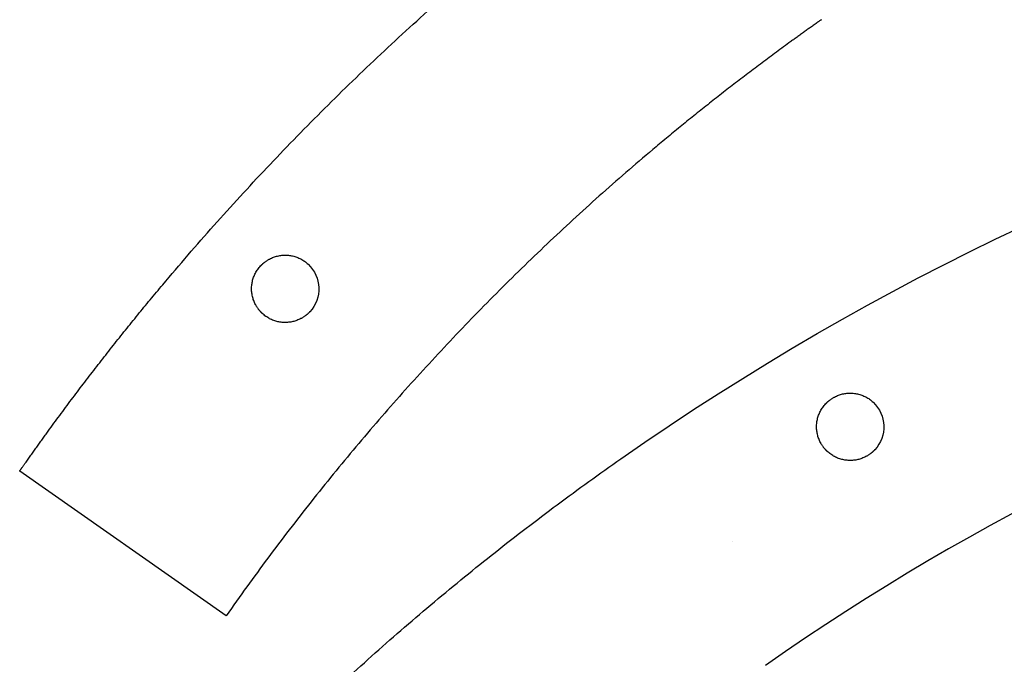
# Model space of a CAD drawing. Extents: x 22 to 270, y 37 to 166.
# Tile 2 of 14: x 26 to 84, y 73 to 111. Entities that reach past the tile are written whole.
import ezdxf

# ---------------------------------------------------------------- set-up
doc = ezdxf.new("R2010")
doc.units = 0
doc.layers.get('0').update_dxf_attribs({"linetype": 'CONTINUOUS'})

msp = doc.modelspace()

# ---------------------------------------------------------------- linework, layer by layer
at = {"color": 3}
msp.add_lwpolyline([(37.921108, 75.790868), (25.634007, 84.394698)], dxfattribs=at)
for points in [[(61.382315, 85.121425), (122.408467, 127.852489), (204.851559, 122.810087), (260.21536, 72.960188)], [(61.382315, 85.121425), (122.408467, 127.852489), (204.851559, 122.810087), (260.21536, 72.960188)], [(46.89547, 108.9988), (48.022716, 110.062374), (49.165448, 111.109602), (50.323146, 112.140001)], [(72.558447, 110.713904), (72.522588, 110.688363), (72.48674, 110.662788), (72.450904, 110.637201)], [(72.666067, 110.790505), (72.630182, 110.764992), (72.594309, 110.739451), (72.558447, 110.713904)], [(72.77376, 110.867015), (72.73785, 110.84153), (72.701952, 110.816023), (72.666067, 110.790505)], [(72.881527, 110.94343), (72.845591, 110.917973), (72.80967, 110.892503), (72.77376, 110.867015)], [(72.989367, 111.019742), (72.953406, 110.994314), (72.917459, 110.968883), (72.881527, 110.94343)], [(73.09728, 111.095968), (73.061297, 111.070568), (73.025325, 111.045171), (72.989367, 111.019742)], [(73.151263, 111.134042), (73.133258, 111.121342), (73.115272, 111.108671), (73.09728, 111.095968)], [(73.205267, 111.172094), (73.187261, 111.159423), (73.169261, 111.146723), (73.151263, 111.134042)], [(73.259287, 111.210124), (73.241281, 111.197452), (73.22327, 111.18478), (73.205267, 111.172094)], [(73.313327, 111.248125), (73.295321, 111.235453), (73.277298, 111.222782), (73.259287, 111.210124)], [(71.807191, 110.175015), (71.735817, 110.123472), (71.664491, 110.071868), (71.593213, 110.020196)], [(72.021466, 110.329455), (71.949993, 110.278043), (71.878568, 110.226562), (71.807191, 110.175015)], [(72.236036, 110.483517), (72.164465, 110.432232), (72.092941, 110.380879), (72.021466, 110.329455)], [(72.450904, 110.637201), (72.379233, 110.586037), (72.307611, 110.534814), (72.236036, 110.483517)], [(70.953071, 109.553468), (70.811125, 109.449376), (70.66937, 109.34503), (70.527805, 109.240424)], [(71.379534, 109.864996), (71.23719, 109.761409), (71.095037, 109.657569), (70.953071, 109.553468)], [(71.593213, 110.020196), (71.521941, 109.96853), (71.450714, 109.916793), (71.379534, 109.864996)], [(45.216527, 107.391477), (45.772273, 107.931306), (46.331937, 108.467096), (46.89547, 108.9988)], [(70.103738, 108.925885), (69.962593, 108.820794), (69.821637, 108.715443), (69.680876, 108.609841)], [(70.527805, 109.240424), (70.386259, 109.135839), (70.244902, 109.030987), (70.103738, 108.925885)], [(69.680876, 108.609841), (69.540131, 108.504251), (69.399579, 108.398403), (69.259219, 108.292305)], [(68.838775, 107.973272), (68.698838, 107.866682), (68.559096, 107.759841), (68.419548, 107.652749)], [(69.259219, 108.292305), (69.118878, 108.186212), (68.978729, 108.079867), (68.838775, 107.973272)], [(235.751508, 73.255423), (186.783551, 107.224889), (120.548259, 108.238287), (69.985859, 72.834088)], [(43.561198, 105.760026), (44.109016, 106.307839), (44.660812, 106.851679), (45.216527, 107.391477)], [(68.419548, 107.652749), (68.140498, 107.438594), (67.86223, 107.223427), (67.584749, 107.007251)], [(67.584749, 107.007251), (67.30733, 106.791119), (67.030696, 106.57398), (66.754858, 106.35584)], [(66.754858, 106.35584), (66.479073, 106.137747), (66.204087, 105.918643), (65.929897, 105.69855)], [(41.929739, 104.104697), (42.469542, 104.660412), (43.013379, 105.212205), (43.561198, 105.760026)], [(65.929897, 105.69855), (65.655763, 105.478493), (65.382428, 105.257445), (65.109903, 105.035404)], [(65.109903, 105.035404), (64.837426, 104.813399), (64.565756, 104.59041), (64.294901, 104.366433)], [(64.294901, 104.366433), (64.024092, 104.142498), (63.754096, 103.917569), (63.484924, 103.691667)], [(40.322415, 102.42576), (40.854116, 102.989287), (41.38991, 103.54895), (41.929739, 104.104697)], [(63.484924, 103.691667), (62.946701, 103.239974), (62.411757, 102.784357), (61.880155, 102.324876)], [(38.739487, 100.723469), (39.262998, 101.29472), (39.790661, 101.86217), (40.322415, 102.42576)], [(61.880155, 102.324876), (61.348688, 101.865517), (60.820562, 101.402301), (60.295832, 100.935268)], [(37.181217, 98.998092), (37.696453, 99.576977), (38.215895, 100.152127), (38.739487, 100.723469)], [(60.295832, 100.935268), (59.771209, 100.468328), (59.249979, 99.997585), (58.732197, 99.523073)], [(35.647861, 97.249892), (36.154735, 97.836321), (36.665871, 98.419082), (37.181217, 98.998092)], [(58.732197, 99.523073), (58.214494, 99.048632), (57.700237, 98.570438), (57.189483, 98.088543)], [(57.189483, 98.088543), (56.678779, 97.606677), (56.171578, 97.121114), (55.667927, 96.631879)], [(34.139686, 95.479116), (34.63811, 96.072997), (35.140855, 96.663293), (35.647861, 97.249892)], [(55.667927, 96.631879), (55.164304, 96.142675), (54.664235, 95.649833), (54.167769, 95.153345)], [(33.395121, 94.585344), (33.642224, 94.884164), (33.890413, 95.182078), (34.139686, 95.479116)], [(54.167769, 95.153345), (53.671303, 94.656887), (53.178445, 94.156821), (52.689244, 93.653192)], [(32.656949, 93.686018), (32.901915, 93.986697), (33.147974, 94.286474), (33.395121, 94.585344)], [(31.925201, 92.78121), (32.168019, 93.083699), (32.411935, 93.38531), (32.656949, 93.686018)], [(52.689244, 93.653192), (52.200017, 93.149539), (51.714454, 92.64236), (51.232587, 92.13165)], [(31.199912, 91.870903), (31.440572, 92.175226), (31.682334, 92.478643), (31.925201, 92.78121)], [(51.232587, 92.13165), (50.268711, 91.110062), (49.319648, 90.074448), (48.38584, 89.025284)], [(30.481115, 90.955151), (30.719601, 91.261277), (30.959202, 91.566529), (31.199912, 91.870903)], [(29.76884, 90.034006), (30.005144, 90.34191), (30.242572, 90.648968), (30.481115, 90.955151)], [(29.415156, 89.571387), (29.532769, 89.725819), (29.650665, 89.879994), (29.76884, 90.034006)], [(28.712727, 88.642167), (28.829243, 88.797477), (28.94604, 88.952555), (29.063117, 89.107442)], [(29.063117, 89.107442), (29.180183, 89.262297), (29.297528, 89.416955), (29.415156, 89.571387)], [(48.38584, 89.025284), (47.451639, 87.975671), (46.532707, 86.912487), (45.629415, 85.836176)], [(28.363988, 88.175541), (28.47995, 88.331302), (28.596198, 88.486835), (28.712727, 88.642167)], [(28.016903, 87.70762), (28.132312, 87.863799), (28.248009, 88.019786), (28.363988, 88.175541)], [(27.671477, 87.23834), (27.786333, 87.394974), (27.901478, 87.55141), (28.016903, 87.70762)], [(27.156458, 86.531966), (27.213473, 86.610622), (27.270557, 86.689221), (27.327714, 86.76776)], [(27.327714, 86.76776), (27.442016, 86.924845), (27.556604, 87.081704), (27.671477, 87.23834)], [(26.815198, 86.059414), (26.871933, 86.138295), (26.928741, 86.217091), (26.98562, 86.295857)], [(26.98562, 86.295857), (27.042494, 86.374628), (27.099441, 86.453308), (27.156458, 86.531966)], [(26.390978, 85.46686), (26.419172, 85.506456), (26.447383, 85.545995), (26.475614, 85.585531)], [(26.475614, 85.585531), (26.532069, 85.664641), (26.588596, 85.743661), (26.645195, 85.822655)], [(26.645195, 85.822655), (26.701792, 85.901623), (26.75846, 85.980532), (26.815198, 86.059414)], [(45.629415, 85.836176), (44.725559, 84.759188), (43.837363, 83.66902), (42.965215, 82.566208)], [(25.969381, 84.872299), (25.997405, 84.912011), (26.025435, 84.951689), (26.053491, 84.991372)], [(26.053491, 84.991372), (26.081544, 85.031049), (26.109617, 85.070704), (26.137706, 85.110357)], [(26.137706, 85.110357), (26.165787, 85.150009), (26.193899, 85.189661), (26.222026, 85.229285)], [(26.222026, 85.229285), (26.250136, 85.268909), (26.278291, 85.308533), (26.30645, 85.348129)], [(26.30645, 85.348129), (26.334616, 85.387725), (26.362784, 85.427289), (26.390978, 85.46686)], [(57.601852, 82.391857), (58.848648, 83.320168), (60.108993, 84.230323), (61.382252, 85.121869)], [(61.382261, 85.121389), (61.3823, 85.121417), (61.382309, 85.121423), (61.382315, 85.121425)], [(25.634007, 84.394698), (25.634126, 84.394839), (25.634228, 84.39498), (25.634289, 84.394698)], [(25.634289, 84.394698), (25.634397, 84.394867), (25.634507, 84.394698), (25.634572, 84.394698)], [(25.634572, 84.394698), (25.634793, 84.39498), (25.635137, 84.394698), (25.635137, 84.394698)], [(25.635136, 84.394698), (25.635701, 84.394698), (25.635983, 84.394698), (25.636547, 84.39752)], [(25.636547, 84.39752), (25.637112, 84.39752), (25.637394, 84.39752), (25.637958, 84.400342)], [(25.637958, 84.400339), (25.638523, 84.400339), (25.638805, 84.400339), (25.63937, 84.403161)], [(25.639369, 84.403161), (25.640216, 84.403161), (25.641063, 84.405984), (25.641909, 84.40683)], [(25.641909, 84.40683), (25.642756, 84.40683), (25.643603, 84.409653), (25.644449, 84.410499)], [(25.644449, 84.410502), (25.646143, 84.413324), (25.647921, 84.415582), (25.64967, 84.41784)], [(25.649671, 84.41784), (25.651365, 84.420662), (25.653143, 84.42292), (25.654892, 84.425178)], [(25.654892, 84.425178), (25.656586, 84.428), (25.658392, 84.430258), (25.660113, 84.432515)], [(25.660113, 84.432513), (25.661807, 84.435335), (25.663613, 84.437593), (25.665335, 84.43985)], [(25.665334, 84.439853), (25.668834, 84.444933), (25.672305, 84.449731), (25.675805, 84.454811)], [(25.675804, 84.454811), (25.679304, 84.459891), (25.682775, 84.464689), (25.686275, 84.469769)], [(25.686275, 84.469769), (25.689775, 84.474849), (25.693246, 84.479646), (25.696746, 84.484726)], [(25.696745, 84.484726), (25.703716, 84.494604), (25.710687, 84.504482), (25.717686, 84.514555)], [(25.717686, 84.514555), (25.724657, 84.524432), (25.731656, 84.534592), (25.738627, 84.544416)], [(25.738627, 84.544416), (25.745598, 84.554294), (25.752597, 84.564172), (25.759568, 84.574245)], [(25.759568, 84.574245), (25.766539, 84.584122), (25.773538, 84.594), (25.780509, 84.604075)], [(25.780509, 84.604075), (25.78748, 84.613953), (25.794479, 84.623831), (25.801479, 84.633881)], [(25.801478, 84.633881), (25.815448, 84.653919), (25.829447, 84.673646), (25.843413, 84.693514)], [(25.843413, 84.693514), (25.857412, 84.71327), (25.871382, 84.733249), (25.885377, 84.75312)], [(25.885377, 84.75312), (25.899376, 84.772875), (25.913374, 84.792857), (25.927366, 84.812725)], [(25.927366, 84.812725), (25.941365, 84.832481), (25.955363, 84.852434), (25.969381, 84.872299)], [(42.965215, 82.566208), (42.092332, 81.462434), (41.235523, 80.345994), (40.395133, 79.217274)], [(53.906502, 79.555919), (55.124435, 80.519092), (56.356383, 81.464534), (57.601852, 82.391857)], [(68.018208, 80.220769), (68.018248, 80.220797), (68.018254, 80.220828), (68.018259, 80.220828)], [(40.395133, 79.217274), (39.553854, 78.08737), (38.729028, 76.945185), (37.921068, 75.791291)], [(50.298288, 76.616137), (51.486689, 77.613487), (52.689599, 78.593555), (53.906502, 79.555919)], [(46.779299, 73.574605), (47.937479, 74.605433), (49.110638, 75.619415), (50.298288, 76.616137)], [(43.351622, 70.433404), (44.478869, 71.496978), (45.6216, 72.544206), (46.779299, 73.574605)]]:
    msp.add_open_spline(points, degree=3, dxfattribs=at)
at = {"color": 1}
for points in [[(40.974391, 97.187216), (41.016061, 97.196811), (41.058036, 97.204996), (41.100231, 97.212051)], [(41.100231, 97.212051), (41.142364, 97.218825), (41.184714, 97.224469), (41.227197, 97.228702)], [(41.227197, 97.228702), (41.269646, 97.232936), (41.312225, 97.235758), (41.354866, 97.237169)], [(41.354866, 97.237169), (41.440134, 97.240273), (41.525639, 97.237169), (41.610633, 97.229831)], [(41.610633, 97.229831), (41.695892, 97.221929), (41.780627, 97.208665), (41.864167, 97.18984)], [(39.970778, 96.611482), (39.971624, 96.611482), (39.972753, 96.614305), (39.973741, 96.614587)], [(39.973744, 96.614587), (39.974591, 96.614587), (39.975719, 96.617409), (39.976707, 96.617691)], [(39.976707, 96.617691), (39.977554, 96.617691), (39.978683, 96.620513), (39.979671, 96.620796)], [(39.979668, 96.620796), (39.981643, 96.623618), (39.983647, 96.625029), (39.985623, 96.627005)], [(39.985625, 96.627005), (39.987601, 96.629827), (39.989605, 96.631238), (39.991609, 96.633213)], [(39.991606, 96.633213), (39.993581, 96.636036), (39.995613, 96.637447), (39.997617, 96.639422)], [(39.99762, 96.639422), (39.999595, 96.642245), (40.001627, 96.643373), (40.003631, 96.645631)], [(40.003631, 96.645631), (40.005607, 96.648453), (40.007639, 96.649582), (40.009671, 96.65184)], [(40.009671, 96.65184), (40.013707, 96.655791), (40.017742, 96.659742), (40.021806, 96.663976)], [(40.021804, 96.663976), (40.025868, 96.667927), (40.029932, 96.671878), (40.034024, 96.675829)], [(40.034024, 96.675829), (40.038116, 96.67978), (40.042208, 96.683731), (40.046329, 96.687682)], [(40.046329, 96.687682), (40.050449, 96.691633), (40.05457, 96.695585), (40.05869, 96.699253)], [(40.058693, 96.699253), (40.066962, 96.706873), (40.075287, 96.714776), (40.083669, 96.722396)], [(40.083667, 96.722396), (40.09202, 96.730016), (40.100459, 96.737353), (40.108954, 96.744973)], [(40.108954, 96.744973), (40.11742, 96.752311), (40.125944, 96.759649), (40.134523, 96.766987)], [(40.134526, 96.766987), (40.143077, 96.774325), (40.151713, 96.78138), (40.160377, 96.788436)], [(40.160375, 96.788436), (40.169039, 96.795491), (40.177731, 96.802547), (40.186508, 96.80932)], [(40.186511, 96.80932), (40.19526, 96.816093), (40.204065, 96.823149), (40.212927, 96.829922)], [(40.212927, 96.829922), (40.230566, 96.843469), (40.248459, 96.856451), (40.266549, 96.869433)], [(40.266549, 96.869433), (40.284555, 96.882133), (40.30277, 96.894833), (40.321193, 96.906969)], [(40.321193, 96.906969), (40.339538, 96.919105), (40.358068, 96.930958), (40.376802, 96.942473)], [(40.376802, 96.942473), (40.395457, 96.954044), (40.414296, 96.96505), (40.43332, 96.976001)], [(40.43332, 96.976001), (40.452286, 96.986725), (40.471403, 96.997449), (40.490699, 97.007525)], [(40.490699, 97.007525), (40.529101, 97.027845), (40.568177, 97.04681), (40.607829, 97.064505)], [(40.607829, 97.064505), (40.647267, 97.082003), (40.687275, 97.098454), (40.727771, 97.113471)], [(40.727771, 97.113471), (40.768092, 97.128429), (40.808896, 97.14206), (40.850098, 97.154393)], [(40.850098, 97.154393), (40.891161, 97.166529), (40.932622, 97.177535), (40.974391, 97.187216)], [(41.864167, 97.18984), (41.948261, 97.170931), (42.031144, 97.146689), (42.112099, 97.117112)], [(42.112099, 97.117112), (42.193958, 97.087196), (42.273844, 97.05189), (42.351063, 97.011476)], [(42.351063, 97.011476), (42.429577, 96.970384), (42.505331, 96.924043), (42.57769, 96.872848)], [(42.57769, 96.872848), (42.651779, 96.82044), (42.722309, 96.762951), (42.788617, 96.701116)], [(42.78893, 96.698491), (43.596828, 95.945212), (43.64103, 94.679615), (42.887629, 93.87181)], [(39.545943, 95.92667), (39.575853, 96.008515), (39.611165, 96.088412), (39.651565, 96.165628)], [(39.651565, 96.165628), (39.692648, 96.244139), (39.738997, 96.31989), (39.790184, 96.392252)], [(39.790184, 96.392252), (39.842595, 96.466335), (39.900081, 96.536891), (39.961916, 96.603185)], [(39.962229, 96.599798), (39.962269, 96.599827), (39.962294, 96.599852), (39.96232, 96.599911)], [(39.96232, 96.599911), (39.962348, 96.599939), (39.962379, 96.599965), (39.96241, 96.599993)], [(39.96241, 96.599993), (39.962475, 96.600052), (39.962537, 96.600137), (39.962596, 96.600193)], [(39.962596, 96.600193), (39.96272, 96.600335), (39.962839, 96.600447), (39.962876, 96.600193)], [(39.962876, 96.600193), (39.962997, 96.600335), (39.963124, 96.600447), (39.963158, 96.600193)], [(39.963158, 96.600193), (39.963285, 96.600335), (39.963406, 96.600447), (39.96344, 96.600193)], [(39.963443, 96.600193), (39.963688, 96.600447), (39.964007, 96.600193), (39.964289, 96.600193)], [(39.964287, 96.600193), (39.964535, 96.600447), (39.964851, 96.600193), (39.965133, 96.600193)], [(39.965136, 96.600193), (39.965701, 96.600193), (39.965983, 96.600193), (39.966547, 96.603016)], [(39.966547, 96.603016), (39.967112, 96.603016), (39.967394, 96.603016), (39.967958, 96.605838)], [(39.967956, 96.605838), (39.96852, 96.605838), (39.968802, 96.605838), (39.969367, 96.60866)], [(39.969367, 96.60866), (39.969931, 96.60866), (39.970213, 96.60866), (39.970778, 96.611482)], [(39.433201, 95.425189), (39.441103, 95.510446), (39.454452, 95.595172), (39.473192, 95.67871)], [(39.473192, 95.67871), (39.492044, 95.762812), (39.516355, 95.845701), (39.545943, 95.92667)], [(39.425866, 95.169411), (39.422874, 95.254671), (39.425301, 95.340184), (39.433204, 95.425189)], [(39.434389, 95.041734), (39.430184, 95.08418), (39.427362, 95.126765), (39.425866, 95.169411)], [(39.45104, 94.914762), (39.444154, 94.956898), (39.438594, 94.99926), (39.434389, 95.041734)], [(39.475791, 94.788919), (39.466195, 94.830575), (39.457955, 94.87257), (39.45104, 94.914762)], [(39.508625, 94.664629), (39.496348, 94.705692), (39.485398, 94.747151), (39.475791, 94.788919)], [(39.54953, 94.542285), (39.534572, 94.582615), (39.520938, 94.623424), (39.508625, 94.664629)], [(39.59849, 94.422369), (39.580879, 94.461796), (39.564541, 94.501815), (39.54953, 94.542285)], [(39.655493, 94.305247), (39.63523, 94.343629), (39.616205, 94.382717), (39.59849, 94.422369)], [(39.687009, 94.247843), (39.6762, 94.266752), (39.665673, 94.285943), (39.655493, 94.305247)], [(39.720523, 94.191342), (39.709036, 94.209969), (39.69786, 94.228821), (39.687009, 94.247843)], [(39.756049, 94.135744), (39.743913, 94.154089), (39.73206, 94.172603), (39.720523, 94.191342)], [(39.79357, 94.081106), (39.780758, 94.099168), (39.768255, 94.117315), (39.756049, 94.135744)], [(39.833093, 94.027484), (39.819631, 94.044982), (39.806451, 94.063016), (39.79357, 94.081106)], [(39.85361, 94.000955), (39.846696, 94.009704), (39.839866, 94.018453), (39.833093, 94.027484)], [(39.874605, 93.974708), (39.867521, 93.983457), (39.860522, 93.992206), (39.853608, 94.000955)], [(39.896113, 93.948744), (39.88886, 93.957211), (39.881691, 93.965959), (39.874608, 93.974708)], [(39.918126, 93.923062), (39.910732, 93.931528), (39.903394, 93.939995), (39.896113, 93.948744)], [(39.940645, 93.897659), (39.933081, 93.906126), (39.925574, 93.914592), (39.918124, 93.923059)], [(39.963649, 93.872544), (39.955916, 93.880728), (39.948239, 93.889195), (39.940648, 93.897662)], [(39.975333, 93.860126), (39.97141, 93.864077), (39.967515, 93.868311), (39.963649, 93.872544)], [(39.987158, 93.847708), (39.983207, 93.851659), (39.979256, 93.855893), (39.975333, 93.860126)], [(39.999096, 93.835573), (39.995088, 93.839524), (39.991109, 93.843757), (39.987158, 93.847708)], [(40.011147, 93.823437), (40.007111, 93.827388), (40.003075, 93.831622), (39.999096, 93.835573)], [(40.017212, 93.817511), (40.015236, 93.820333), (40.013148, 93.821462), (40.011144, 93.823437)], [(40.023339, 93.811584), (40.021363, 93.814406), (40.019247, 93.815535), (40.017215, 93.817511)], [(40.029463, 93.805657), (40.027487, 93.808479), (40.025371, 93.809608), (40.023339, 93.811584)], [(40.035641, 93.799731), (40.033665, 93.802553), (40.03152, 93.803682), (40.02946, 93.805657)], [(40.04185, 93.793804), (40.039874, 93.796626), (40.037701, 93.797755), (40.035641, 93.799731)], [(40.044957, 93.790982), (40.043828, 93.790982), (40.042981, 93.793804), (40.041853, 93.793804)], [(40.048087, 93.787877), (40.046958, 93.787877), (40.046111, 93.790699), (40.044954, 93.790982)], [(40.05122, 93.78477), (40.050091, 93.78477), (40.049244, 93.787592), (40.048087, 93.787874)], [(40.052913, 93.781951), (40.052348, 93.781951), (40.051784, 93.781951), (40.05122, 93.784773)], [(40.054609, 93.779128), (40.054045, 93.779128), (40.05348, 93.779128), (40.052916, 93.781951)], [(40.0563, 93.776306), (40.055735, 93.776306), (40.055171, 93.776306), (40.054606, 93.779128)], [(40.057993, 93.773484), (40.057428, 93.773484), (40.056864, 93.773484), (40.0563, 93.776306)], [(40.05884, 93.773484), (40.05858, 93.77371), (40.058275, 93.773484), (40.057993, 93.773484)], [(40.059689, 93.773484), (40.059424, 93.77371), (40.059125, 93.773484), (40.058842, 93.773484)], [(40.059971, 93.773484), (40.059839, 93.773597), (40.059709, 93.77371), (40.059689, 93.773484)], [(40.060253, 93.773484), (40.060121, 93.773597), (40.059991, 93.77371), (40.059971, 93.773484)], [(40.060533, 93.773484), (40.060403, 93.773597), (40.060273, 93.77371), (40.060253, 93.773484)], [(40.060733, 93.773286), (40.060668, 93.773343), (40.060598, 93.773399), (40.060533, 93.773484)], [(40.060832, 93.773202), (40.060795, 93.77323), (40.060761, 93.773258), (40.060733, 93.773286)], [(40.060931, 93.773089), (40.060905, 93.773145), (40.060866, 93.773173), (40.060832, 93.773202)], [(40.272163, 93.59876), (40.198068, 93.651169), (40.127527, 93.708657), (40.061216, 93.770464)], [(42.715332, 93.704622), (42.706781, 93.697284), (42.698145, 93.690228), (42.689481, 93.683173)], [(42.740902, 93.726635), (42.732435, 93.719297), (42.723912, 93.711959), (42.715332, 93.704622)], [(42.766189, 93.749213), (42.757835, 93.741593), (42.749397, 93.734255), (42.740902, 93.726635)], [(42.791163, 93.772355), (42.782894, 93.764735), (42.774568, 93.756833), (42.766186, 93.749213)], [(42.803527, 93.783926), (42.799406, 93.779975), (42.795286, 93.776024), (42.791166, 93.772355)], [(42.815832, 93.795779), (42.81174, 93.791828), (42.807647, 93.787877), (42.803527, 93.783926)], [(42.828052, 93.807633), (42.823988, 93.803682), (42.819924, 93.799731), (42.815832, 93.795779)], [(42.840185, 93.819768), (42.836149, 93.815817), (42.832113, 93.811584), (42.828049, 93.807633)], [(42.846227, 93.825977), (42.844252, 93.823155), (42.842191, 93.822026), (42.840188, 93.819768)], [(42.852238, 93.832186), (42.850263, 93.829364), (42.848231, 93.828235), (42.846227, 93.825977)], [(42.85825, 93.838395), (42.856274, 93.835573), (42.85427, 93.834444), (42.852238, 93.832186)], [(42.864233, 93.844601), (42.862257, 93.841779), (42.860254, 93.840368), (42.85825, 93.838392)], [(42.870188, 93.850813), (42.868212, 93.847991), (42.866208, 93.846579), (42.864233, 93.844604)], [(42.873151, 93.853917), (42.872022, 93.853917), (42.871176, 93.851095), (42.870188, 93.850813)], [(42.876114, 93.857019), (42.874986, 93.857019), (42.874139, 93.854197), (42.873151, 93.853914)], [(42.879078, 93.860126), (42.878231, 93.860126), (42.877102, 93.857304), (42.876114, 93.857022)], [(42.880489, 93.862948), (42.879924, 93.862948), (42.879642, 93.862948), (42.879078, 93.860126)], [(42.8819, 93.865771), (42.881336, 93.865771), (42.881053, 93.865771), (42.880489, 93.862948)], [(42.883311, 93.868593), (42.882747, 93.868593), (42.882464, 93.868593), (42.8819, 93.865771)], [(42.884722, 93.871415), (42.884158, 93.871415), (42.883876, 93.871415), (42.883311, 93.868593)], [(42.885569, 93.871415), (42.88532, 93.871161), (42.885004, 93.871415), (42.884722, 93.871415)], [(42.886416, 93.871415), (42.88617, 93.871161), (42.885851, 93.871415), (42.885569, 93.871415)], [(42.886698, 93.871415), (42.886576, 93.871274), (42.886452, 93.871161), (42.886416, 93.871415)], [(42.88698, 93.871415), (42.886856, 93.871274), (42.886734, 93.871133), (42.886698, 93.871415)], [(42.887262, 93.871415), (42.887141, 93.871274), (42.887014, 93.871133), (42.88698, 93.871415)], [(42.887443, 93.871613), (42.887381, 93.871528), (42.887321, 93.871471), (42.887262, 93.871415)], [(42.887536, 93.871697), (42.887505, 93.871669), (42.887474, 93.871641), (42.887443, 93.871613)], [(42.887629, 93.87181), (42.887592, 93.871782), (42.887567, 93.871725), (42.887536, 93.871697)], [(40.498807, 93.460133), (40.420287, 93.501224), (40.34453, 93.547565), (40.272163, 93.59876)], [(40.737787, 93.354497), (40.655923, 93.384412), (40.576026, 93.419718), (40.498807, 93.460133)], [(40.985728, 93.281768), (40.901626, 93.300677), (40.818745, 93.324917), (40.737787, 93.354497)], [(41.239268, 93.241777), (41.154011, 93.249679), (41.069268, 93.262944), (40.985728, 93.281768)], [(41.49504, 93.234439), (41.409767, 93.231335), (41.324262, 93.234439), (41.239268, 93.241777)], [(41.622709, 93.242906), (41.58026, 93.238673), (41.537676, 93.235851), (41.49504, 93.234439)], [(41.74967, 93.259557), (41.707542, 93.252784), (41.665189, 93.247139), (41.622709, 93.242906)], [(41.875507, 93.28439), (41.833842, 93.274794), (41.791867, 93.26661), (41.74967, 93.259554)], [(41.999797, 93.317215), (41.958734, 93.30508), (41.917273, 93.294073), (41.875507, 93.28439)], [(42.122121, 93.358137), (42.081803, 93.34318), (42.040999, 93.329548), (41.999797, 93.317215)], [(42.242054, 93.407072), (42.202622, 93.389574), (42.162617, 93.373152), (42.122121, 93.358137)], [(42.359179, 93.464081), (42.320774, 93.443761), (42.281704, 93.424798), (42.242054, 93.407072)], [(42.416555, 93.495608), (42.397618, 93.484883), (42.378475, 93.474159), (42.359179, 93.464081)], [(42.47307, 93.529133), (42.454415, 93.517562), (42.435577, 93.506555), (42.416555, 93.495608)], [(42.528673, 93.564639), (42.510329, 93.552504), (42.491801, 93.540651), (42.47307, 93.529133)], [(42.583309, 93.602175), (42.565303, 93.589475), (42.547094, 93.576775), (42.528673, 93.564639)], [(42.636931, 93.641686), (42.619292, 93.628139), (42.601405, 93.615157), (42.583309, 93.602175)], [(42.663347, 93.662288), (42.654598, 93.655515), (42.645793, 93.648459), (42.636931, 93.641686)], [(42.689481, 93.68317), (42.680817, 93.676114), (42.672124, 93.669059), (42.663347, 93.662286)], [(74.572901, 88.979019), (74.614569, 88.988615), (74.656546, 88.996799), (74.698741, 89.003855)], [(74.572901, 88.979019), (74.614569, 88.988615), (74.656546, 88.996799), (74.698741, 89.003855)], [(74.698741, 89.003855), (74.740874, 89.010628), (74.783228, 89.016273), (74.82571, 89.020506)], [(74.698741, 89.003855), (74.740874, 89.010628), (74.783228, 89.016273), (74.82571, 89.020506)], [(74.82571, 89.020506), (74.868159, 89.024739), (74.910741, 89.027562), (74.953382, 89.028973)], [(74.82571, 89.020506), (74.868159, 89.024739), (74.910741, 89.027562), (74.953382, 89.028973)], [(74.953382, 89.028973), (75.038653, 89.031795), (75.124163, 89.028973), (75.209157, 89.021635)], [(74.953382, 89.028973), (75.038653, 89.031795), (75.124163, 89.028973), (75.209157, 89.021635)], [(75.209157, 89.021635), (75.294417, 89.013733), (75.379159, 89.000468), (75.4627, 88.981644)], [(75.209157, 89.021635), (75.294417, 89.013733), (75.379159, 89.000468), (75.4627, 88.981644)], [(73.578201, 88.412571), (73.580176, 88.415393), (73.58218, 88.416805), (73.584156, 88.41878)], [(73.578201, 88.412571), (73.580176, 88.415393), (73.58218, 88.416805), (73.584156, 88.41878)], [(73.584156, 88.41878), (73.586131, 88.421602), (73.588135, 88.423013), (73.590139, 88.424989)], [(73.584156, 88.41878), (73.586131, 88.421602), (73.588135, 88.423013), (73.590139, 88.424989)], [(73.590139, 88.424989), (73.592114, 88.427811), (73.594146, 88.429222), (73.59615, 88.431198)], [(73.590139, 88.424989), (73.592114, 88.427811), (73.594146, 88.429222), (73.59615, 88.431198)], [(73.59615, 88.431198), (73.598126, 88.43402), (73.600158, 88.435149), (73.602161, 88.437407)], [(73.59615, 88.431198), (73.598126, 88.43402), (73.600158, 88.435149), (73.602161, 88.437407)], [(73.602161, 88.437407), (73.604137, 88.440229), (73.606197, 88.441358), (73.608201, 88.443616)], [(73.602161, 88.437407), (73.604137, 88.440229), (73.606197, 88.441358), (73.608201, 88.443616)], [(73.608201, 88.443616), (73.612237, 88.447567), (73.616272, 88.451518), (73.620336, 88.455751)], [(73.608201, 88.443616), (73.612237, 88.447567), (73.616272, 88.451518), (73.620336, 88.455751)], [(73.620336, 88.455751), (73.6244, 88.459702), (73.628464, 88.463653), (73.632557, 88.467605)], [(73.620336, 88.455751), (73.6244, 88.459702), (73.628464, 88.463653), (73.632557, 88.467605)], [(73.632557, 88.467605), (73.636649, 88.471556), (73.640741, 88.475507), (73.644862, 88.479458)], [(73.632557, 88.467605), (73.636649, 88.471556), (73.640741, 88.475507), (73.644862, 88.479458)], [(73.644862, 88.479458), (73.648954, 88.483409), (73.653102, 88.48736), (73.657223, 88.491029)], [(73.644862, 88.479458), (73.648954, 88.483409), (73.653102, 88.48736), (73.657223, 88.491029)], [(73.657223, 88.491029), (73.665492, 88.498649), (73.673818, 88.506551), (73.6822, 88.514171)], [(73.657223, 88.491029), (73.665492, 88.498649), (73.673818, 88.506551), (73.6822, 88.514171)], [(73.6822, 88.514171), (73.690553, 88.521791), (73.698992, 88.529129), (73.707487, 88.536749)], [(73.6822, 88.514171), (73.690553, 88.521791), (73.698992, 88.529129), (73.707487, 88.536749)], [(73.707487, 88.536749), (73.715953, 88.544087), (73.724476, 88.551425), (73.733056, 88.558762)], [(73.707487, 88.536749), (73.715953, 88.544087), (73.724476, 88.551425), (73.733056, 88.558762)], [(73.733056, 88.558762), (73.741607, 88.5661), (73.750243, 88.573156), (73.758908, 88.580211)], [(73.733056, 88.558762), (73.741607, 88.5661), (73.750243, 88.573156), (73.758908, 88.580211)], [(73.758908, 88.580211), (73.767572, 88.587267), (73.776264, 88.594322), (73.785041, 88.601096)], [(73.758908, 88.580211), (73.767572, 88.587267), (73.776264, 88.594322), (73.785041, 88.601096)], [(73.785041, 88.601096), (73.79379, 88.607869), (73.802596, 88.614925), (73.811457, 88.621698)], [(73.785041, 88.601096), (73.79379, 88.607869), (73.802596, 88.614925), (73.811457, 88.621698)], [(73.811457, 88.621698), (73.829096, 88.635245), (73.846984, 88.648227), (73.865077, 88.661237)], [(73.811457, 88.621698), (73.829096, 88.635245), (73.846984, 88.648227), (73.865077, 88.661237)], [(73.865077, 88.661237), (73.883083, 88.673937), (73.901294, 88.686637), (73.919715, 88.698773)], [(73.865077, 88.661237), (73.883083, 88.673937), (73.901294, 88.686637), (73.919715, 88.698773)], [(73.919715, 88.698773), (73.938059, 88.710908), (73.95659, 88.722762), (73.975321, 88.734276)], [(73.919715, 88.698773), (73.938059, 88.710908), (73.95659, 88.722762), (73.975321, 88.734276)], [(73.975321, 88.734276), (73.993976, 88.745847), (74.012814, 88.756854), (74.031839, 88.767804)], [(73.975321, 88.734276), (73.993976, 88.745847), (74.012814, 88.756854), (74.031839, 88.767804)], [(74.031839, 88.767804), (74.050776, 88.778529), (74.069916, 88.789253), (74.089215, 88.799329)], [(74.031839, 88.767804), (74.050776, 88.778529), (74.069916, 88.789253), (74.089215, 88.799329)], [(74.089215, 88.799329), (74.127617, 88.819649), (74.16669, 88.838614), (74.206343, 88.856337)], [(74.089215, 88.799329), (74.127617, 88.819649), (74.16669, 88.838614), (74.206343, 88.856337)], [(74.206343, 88.856337), (74.245778, 88.873835), (74.285785, 88.890289), (74.326282, 88.905303)], [(74.206343, 88.856337), (74.245778, 88.873835), (74.285785, 88.890289), (74.326282, 88.905303)], [(74.326282, 88.905303), (74.3666, 88.920261), (74.407406, 88.933892), (74.448608, 88.946197)], [(74.326282, 88.905303), (74.3666, 88.920261), (74.407406, 88.933892), (74.448608, 88.946197)], [(74.448608, 88.946197), (74.489671, 88.958333), (74.531133, 88.969339), (74.572901, 88.979019)], [(74.448608, 88.946197), (74.489671, 88.958333), (74.531133, 88.969339), (74.572901, 88.979019)], [(75.4627, 88.981644), (75.546799, 88.962735), (75.629683, 88.938464), (75.710641, 88.908887)], [(75.4627, 88.981644), (75.546799, 88.962735), (75.629683, 88.938464), (75.710641, 88.908887)], [(75.710641, 88.908887), (75.792499, 88.878972), (75.872391, 88.843666), (75.94961, 88.803251)], [(75.710641, 88.908887), (75.792499, 88.878972), (75.872391, 88.843666), (75.94961, 88.803251)], [(75.94961, 88.803251), (76.028127, 88.76216), (76.103881, 88.715819), (76.176243, 88.664624)], [(75.94961, 88.803251), (76.028127, 88.76216), (76.103881, 88.715819), (76.176243, 88.664624)], [(76.176243, 88.664624), (76.250329, 88.612215), (76.320862, 88.554727), (76.38717, 88.492892)], [(76.176243, 88.664624), (76.250329, 88.612215), (76.320862, 88.554727), (76.38717, 88.492892)], [(76.387458, 88.490267), (77.195257, 87.736959), (77.239557, 86.471475), (76.486156, 85.663586)], [(76.387458, 88.490267), (77.195257, 87.736959), (77.239557, 86.471475), (76.486156, 85.663586)], [(73.14447, 87.717289), (73.174386, 87.799161), (73.209695, 87.879058), (73.250095, 87.956274)], [(73.14447, 87.717289), (73.174386, 87.799161), (73.209695, 87.879058), (73.250095, 87.956274)], [(73.250095, 87.956274), (73.291178, 88.034789), (73.337524, 88.110537), (73.388714, 88.182899)], [(73.250095, 87.956274), (73.291178, 88.034789), (73.337524, 88.110537), (73.388714, 88.182899)], [(73.388714, 88.182899), (73.441125, 88.256982), (73.498611, 88.327509), (73.560443, 88.393832)], [(73.388714, 88.182899), (73.441125, 88.256982), (73.498611, 88.327509), (73.560443, 88.393832)], [(73.560757, 88.391574), (73.560796, 88.391602), (73.560821, 88.39163), (73.56085, 88.391659)], [(73.560757, 88.391574), (73.560796, 88.391602), (73.560821, 88.39163), (73.56085, 88.391659)], [(73.56085, 88.391659), (73.560878, 88.391715), (73.560909, 88.391743), (73.56094, 88.391771)], [(73.56085, 88.391659), (73.560878, 88.391715), (73.560909, 88.391743), (73.56094, 88.391771)], [(73.56094, 88.391771), (73.561005, 88.391828), (73.561064, 88.391913), (73.561126, 88.391969)], [(73.56094, 88.391771), (73.561005, 88.391828), (73.561064, 88.391913), (73.561126, 88.391969)], [(73.561126, 88.391969), (73.561248, 88.39211), (73.561372, 88.392223), (73.561408, 88.391969)], [(73.561126, 88.391969), (73.561248, 88.39211), (73.561372, 88.392223), (73.561408, 88.391969)], [(73.561408, 88.391969), (73.561533, 88.39211), (73.561654, 88.392223), (73.561691, 88.391969)], [(73.561408, 88.391969), (73.561533, 88.39211), (73.561654, 88.392223), (73.561691, 88.391969)], [(73.561691, 88.391969), (73.561812, 88.39211), (73.561933, 88.392223), (73.561973, 88.391969)], [(73.561691, 88.391969), (73.561812, 88.39211), (73.561933, 88.392223), (73.561973, 88.391969)], [(73.561973, 88.391969), (73.562218, 88.392223), (73.562537, 88.391969), (73.56282, 88.391969)], [(73.561973, 88.391969), (73.562218, 88.392223), (73.562537, 88.391969), (73.56282, 88.391969)], [(73.56282, 88.391969), (73.563065, 88.392223), (73.563384, 88.391969), (73.563666, 88.391969)], [(73.56282, 88.391969), (73.563065, 88.392223), (73.563384, 88.391969), (73.563666, 88.391969)], [(73.563666, 88.391969), (73.564231, 88.391969), (73.564513, 88.391969), (73.565077, 88.394791)], [(73.563666, 88.391969), (73.564231, 88.391969), (73.564513, 88.391969), (73.565077, 88.394791)], [(73.565077, 88.394791), (73.565642, 88.394791), (73.565924, 88.394791), (73.566488, 88.397613)], [(73.565077, 88.394791), (73.565642, 88.394791), (73.565924, 88.394791), (73.566488, 88.397613)], [(73.566488, 88.397613), (73.567053, 88.397613), (73.567335, 88.397613), (73.5679, 88.400436)], [(73.566488, 88.397613), (73.567053, 88.397613), (73.567335, 88.397613), (73.5679, 88.400436)], [(73.5679, 88.400436), (73.568464, 88.400436), (73.568746, 88.400436), (73.569311, 88.403258)], [(73.5679, 88.400436), (73.568464, 88.400436), (73.568746, 88.400436), (73.569311, 88.403258)], [(73.569311, 88.403258), (73.570157, 88.403258), (73.571286, 88.40608), (73.572274, 88.406362)], [(73.569311, 88.403258), (73.570157, 88.403258), (73.571286, 88.40608), (73.572274, 88.406362)], [(73.572274, 88.406362), (73.573121, 88.406362), (73.57425, 88.409185), (73.575237, 88.409467)], [(73.572274, 88.406362), (73.573121, 88.406362), (73.57425, 88.409185), (73.575237, 88.409467)], [(73.575237, 88.409467), (73.576366, 88.409467), (73.577213, 88.412289), (73.578201, 88.412571)], [(73.575237, 88.409467), (73.576366, 88.409467), (73.577213, 88.412289), (73.578201, 88.412571)], [(73.031731, 87.215808), (73.039633, 87.301067), (73.052982, 87.385819), (73.071722, 87.469356)], [(73.031731, 87.215808), (73.039633, 87.301067), (73.052982, 87.385819), (73.071722, 87.469356)], [(73.071722, 87.469356), (73.090574, 87.553459), (73.114888, 87.636347), (73.14447, 87.717289)], [(73.071722, 87.469356), (73.090574, 87.553459), (73.114888, 87.636347), (73.14447, 87.717289)], [(73.024393, 86.96003), (73.02143, 87.045317), (73.023829, 87.130831), (73.031731, 87.215808)], [(73.024393, 86.96003), (73.02143, 87.045317), (73.023829, 87.130831), (73.031731, 87.215808)], [(73.032916, 86.832381), (73.028711, 86.874827), (73.025889, 86.917414), (73.024393, 86.96003)], [(73.032916, 86.832381), (73.028711, 86.874827), (73.025889, 86.917414), (73.024393, 86.96003)], [(73.049567, 86.705409), (73.042681, 86.747545), (73.037121, 86.789878), (73.032916, 86.832381)], [(73.049567, 86.705409), (73.042681, 86.747545), (73.037121, 86.789878), (73.032916, 86.832381)], [(73.074318, 86.579566), (73.064723, 86.621222), (73.056482, 86.663217), (73.049567, 86.705409)], [(73.074318, 86.579566), (73.064723, 86.621222), (73.056482, 86.663217), (73.049567, 86.705409)], [(73.107149, 86.455275), (73.094873, 86.496339), (73.083922, 86.537797), (73.074318, 86.579566)], [(73.107149, 86.455275), (73.094873, 86.496339), (73.083922, 86.537797), (73.074318, 86.579566)], [(73.148055, 86.332932), (73.133097, 86.373262), (73.119463, 86.414071), (73.107149, 86.455275)], [(73.148055, 86.332932), (73.133097, 86.373262), (73.119463, 86.414071), (73.107149, 86.455275)], [(73.197017, 86.213016), (73.179407, 86.252442), (73.163069, 86.292433), (73.148055, 86.332932)], [(73.197017, 86.213016), (73.179407, 86.252442), (73.163069, 86.292433), (73.148055, 86.332932)], [(73.254021, 86.095865), (73.233757, 86.134276), (73.21473, 86.173364), (73.197017, 86.213016)], [(73.254021, 86.095865), (73.233757, 86.134276), (73.21473, 86.173364), (73.197017, 86.213016)], [(73.285533, 86.03849), (73.274724, 86.057399), (73.264197, 86.07659), (73.254021, 86.095865)], [(73.285533, 86.03849), (73.274724, 86.057399), (73.264197, 86.07659), (73.254021, 86.095865)], [(73.31905, 85.981989), (73.307564, 86.000615), (73.296388, 86.019468), (73.285533, 86.03849)], [(73.31905, 85.981989), (73.307564, 86.000615), (73.296388, 86.019468), (73.285533, 86.03849)], [(73.354573, 85.926363), (73.342438, 85.944707), (73.330585, 85.963249), (73.31905, 85.981989)], [(73.354573, 85.926363), (73.342438, 85.944707), (73.330585, 85.963249), (73.31905, 85.981989)], [(73.392095, 85.871725), (73.379282, 85.889787), (73.36678, 85.907962), (73.354573, 85.926363)], [(73.392095, 85.871725), (73.379282, 85.889787), (73.36678, 85.907962), (73.354573, 85.926363)], [(73.43162, 85.818102), (73.418158, 85.835882), (73.404978, 85.853634), (73.392095, 85.871725)], [(73.43162, 85.818102), (73.418158, 85.835882), (73.404978, 85.853634), (73.392095, 85.871725)], [(73.452138, 85.791856), (73.445223, 85.800605), (73.438393, 85.809353), (73.43162, 85.818102)], [(73.452138, 85.791856), (73.445223, 85.800605), (73.438393, 85.809353), (73.43162, 85.818102)], [(73.473163, 85.765609), (73.466079, 85.774358), (73.45908, 85.783107), (73.452138, 85.791856)], [(73.473163, 85.765609), (73.466079, 85.774358), (73.45908, 85.783107), (73.452138, 85.791856)], [(73.494669, 85.739645), (73.487415, 85.748111), (73.480247, 85.75686), (73.473163, 85.765609)], [(73.494669, 85.739645), (73.487415, 85.748111), (73.480247, 85.75686), (73.473163, 85.765609)], [(73.516682, 85.713962), (73.509288, 85.722429), (73.50195, 85.730896), (73.494669, 85.739645)], [(73.516682, 85.713962), (73.509288, 85.722429), (73.50195, 85.730896), (73.494669, 85.739645)], [(73.539175, 85.688562), (73.531611, 85.697029), (73.524104, 85.705496), (73.516682, 85.713962)], [(73.539175, 85.688562), (73.531611, 85.697029), (73.524104, 85.705496), (73.516682, 85.713962)], [(73.562176, 85.663727), (73.554443, 85.671911), (73.546767, 85.680378), (73.539175, 85.688562)], [(73.562176, 85.663727), (73.554443, 85.671911), (73.546767, 85.680378), (73.539175, 85.688562)], [(73.57386, 85.651309), (73.569937, 85.655542), (73.566043, 85.659493), (73.562176, 85.663727)], [(73.57386, 85.651309), (73.569937, 85.655542), (73.566043, 85.659493), (73.562176, 85.663727)], [(73.585685, 85.639173), (73.581734, 85.643125), (73.577783, 85.647358), (73.57386, 85.651309)], [(73.585685, 85.639173), (73.581734, 85.643125), (73.577783, 85.647358), (73.57386, 85.651309)], [(73.597623, 85.627038), (73.593616, 85.630989), (73.589636, 85.635222), (73.585685, 85.639173)], [(73.597623, 85.627038), (73.593616, 85.630989), (73.589636, 85.635222), (73.585685, 85.639173)], [(73.609674, 85.614902), (73.605638, 85.618853), (73.601603, 85.623087), (73.597623, 85.627038)], [(73.609674, 85.614902), (73.605638, 85.618853), (73.601603, 85.623087), (73.597623, 85.627038)], [(73.615742, 85.608976), (73.613766, 85.611798), (73.611678, 85.612927), (73.609674, 85.614902)], [(73.615742, 85.608976), (73.613766, 85.611798), (73.611678, 85.612927), (73.609674, 85.614902)], [(73.621838, 85.603049), (73.619862, 85.605871), (73.617774, 85.607), (73.615742, 85.608976)], [(73.621838, 85.603049), (73.619862, 85.605871), (73.617774, 85.607), (73.615742, 85.608976)], [(73.62799, 85.597122), (73.626015, 85.599945), (73.623898, 85.601073), (73.621838, 85.603049)], [(73.62799, 85.597122), (73.626015, 85.599945), (73.623898, 85.601073), (73.621838, 85.603049)], [(73.634171, 85.591196), (73.632195, 85.594018), (73.630051, 85.595147), (73.62799, 85.597122)], [(73.634171, 85.591196), (73.632195, 85.594018), (73.630051, 85.595147), (73.62799, 85.597122)], [(73.64038, 85.585269), (73.638404, 85.588091), (73.636231, 85.58922), (73.634171, 85.591196)], [(73.64038, 85.585269), (73.638404, 85.588091), (73.636231, 85.58922), (73.634171, 85.591196)], [(73.643484, 85.582447), (73.642355, 85.582447), (73.641509, 85.585269), (73.64038, 85.585269)], [(73.643484, 85.582447), (73.642355, 85.582447), (73.641509, 85.585269), (73.64038, 85.585269)], [(73.646617, 85.579342), (73.645488, 85.579342), (73.644641, 85.582165), (73.643484, 85.582447)], [(73.646617, 85.579342), (73.645488, 85.579342), (73.644641, 85.582165), (73.643484, 85.582447)], [(73.64975, 85.57652), (73.648621, 85.57652), (73.647774, 85.579342), (73.646617, 85.579342)], [(73.64975, 85.57652), (73.648621, 85.57652), (73.647774, 85.579342), (73.646617, 85.579342)], [(73.651443, 85.573698), (73.650879, 85.573698), (73.650314, 85.573698), (73.64975, 85.57652)], [(73.651443, 85.573698), (73.650879, 85.573698), (73.650314, 85.573698), (73.64975, 85.57652)], [(73.653136, 85.570876), (73.652572, 85.570876), (73.652007, 85.570876), (73.651443, 85.573698)], [(73.653136, 85.570876), (73.652572, 85.570876), (73.652007, 85.570876), (73.651443, 85.573698)], [(73.65483, 85.568053), (73.654265, 85.568053), (73.653701, 85.568053), (73.653136, 85.570876)], [(73.65483, 85.568053), (73.654265, 85.568053), (73.653701, 85.568053), (73.653136, 85.570876)], [(73.656523, 85.565231), (73.655959, 85.565231), (73.655394, 85.565231), (73.65483, 85.568053)], [(73.656523, 85.565231), (73.655959, 85.565231), (73.655394, 85.565231), (73.65483, 85.568053)], [(73.65737, 85.565231), (73.657107, 85.565457), (73.656805, 85.565231), (73.656523, 85.565231)], [(73.65737, 85.565231), (73.657107, 85.565457), (73.656805, 85.565231), (73.656523, 85.565231)], [(73.658216, 85.565231), (73.657954, 85.565485), (73.657652, 85.565231), (73.65737, 85.565231)], [(73.658216, 85.565231), (73.657954, 85.565485), (73.657652, 85.565231), (73.65737, 85.565231)], [(73.658499, 85.565231), (73.658366, 85.565372), (73.658236, 85.565485), (73.658216, 85.565231)], [(73.658499, 85.565231), (73.658366, 85.565372), (73.658236, 85.565485), (73.658216, 85.565231)], [(73.658781, 85.565231), (73.658651, 85.565372), (73.658518, 85.565485), (73.658499, 85.565231)], [(73.658781, 85.565231), (73.658651, 85.565372), (73.658518, 85.565485), (73.658499, 85.565231)], [(73.659063, 85.565231), (73.65893, 85.565372), (73.658801, 85.565485), (73.658781, 85.565231)], [(73.659063, 85.565231), (73.65893, 85.565372), (73.658801, 85.565485), (73.658781, 85.565231)], [(73.659261, 85.565062), (73.659196, 85.565118), (73.659131, 85.565175), (73.659063, 85.565231)], [(73.659261, 85.565062), (73.659196, 85.565118), (73.659131, 85.565175), (73.659063, 85.565231)], [(73.659359, 85.564977), (73.659323, 85.565005), (73.659292, 85.565034), (73.659261, 85.565062)], [(73.659359, 85.564977), (73.659323, 85.565005), (73.659292, 85.565034), (73.659261, 85.565062)], [(73.659458, 85.564864), (73.659433, 85.564921), (73.659393, 85.564949), (73.659359, 85.564977)], [(73.659458, 85.564864), (73.659433, 85.564921), (73.659393, 85.564949), (73.659359, 85.564977)], [(73.87069, 85.390818), (73.796596, 85.443227), (73.726057, 85.500715), (73.659743, 85.56255)], [(73.87069, 85.390818), (73.796596, 85.443227), (73.726057, 85.500715), (73.659743, 85.56255)], [(76.31386, 85.496679), (76.305308, 85.489342), (76.296672, 85.482286), (76.288008, 85.475231)], [(76.31386, 85.496679), (76.305308, 85.489342), (76.296672, 85.482286), (76.288008, 85.475231)], [(76.339429, 85.518693), (76.330962, 85.511355), (76.322439, 85.504017), (76.31386, 85.496679)], [(76.339429, 85.518693), (76.330962, 85.511355), (76.322439, 85.504017), (76.31386, 85.496679)], [(76.364716, 85.541271), (76.356362, 85.533651), (76.347924, 85.526313), (76.339429, 85.518693)], [(76.364716, 85.541271), (76.356362, 85.533651), (76.347924, 85.526313), (76.339429, 85.518693)], [(76.389693, 85.564413), (76.381424, 85.556793), (76.373098, 85.548891), (76.364716, 85.541271)], [(76.389693, 85.564413), (76.381424, 85.556793), (76.373098, 85.548891), (76.364716, 85.541271)], [(76.402054, 85.575984), (76.397962, 85.572033), (76.393813, 85.568082), (76.389693, 85.564413)], [(76.402054, 85.575984), (76.397962, 85.572033), (76.393813, 85.568082), (76.389693, 85.564413)], [(76.414359, 85.587837), (76.410267, 85.583886), (76.406175, 85.579935), (76.402054, 85.575984)], [(76.414359, 85.587837), (76.410267, 85.583886), (76.406175, 85.579935), (76.402054, 85.575984)], [(76.426579, 85.599691), (76.422515, 85.595739), (76.418451, 85.591788), (76.414359, 85.587837)], [(76.426579, 85.599691), (76.422515, 85.595739), (76.418451, 85.591788), (76.414359, 85.587837)], [(76.438715, 85.611826), (76.434679, 85.607875), (76.430643, 85.603642), (76.426579, 85.599691)], [(76.438715, 85.611826), (76.434679, 85.607875), (76.430643, 85.603642), (76.426579, 85.599691)], [(76.444754, 85.617753), (76.442779, 85.614931), (76.440719, 85.613802), (76.438715, 85.611826)], [(76.444754, 85.617753), (76.442779, 85.614931), (76.440719, 85.613802), (76.438715, 85.611826)], [(76.450766, 85.623962), (76.44879, 85.621139), (76.446758, 85.620011), (76.444754, 85.617753)], [(76.450766, 85.623962), (76.44879, 85.621139), (76.446758, 85.620011), (76.444754, 85.617753)], [(76.456777, 85.630171), (76.454802, 85.627348), (76.45277, 85.626219), (76.450766, 85.623962)], [(76.456777, 85.630171), (76.454802, 85.627348), (76.45277, 85.626219), (76.450766, 85.623962)], [(76.46276, 85.636379), (76.460785, 85.633557), (76.458781, 85.632146), (76.456777, 85.630171)], [(76.46276, 85.636379), (76.460785, 85.633557), (76.458781, 85.632146), (76.456777, 85.630171)], [(76.468715, 85.642588), (76.46674, 85.639766), (76.464736, 85.638355), (76.46276, 85.636379)], [(76.468715, 85.642588), (76.46674, 85.639766), (76.464736, 85.638355), (76.46276, 85.636379)], [(76.471678, 85.645693), (76.47055, 85.645693), (76.469703, 85.642871), (76.468715, 85.642588)], [(76.471678, 85.645693), (76.47055, 85.645693), (76.469703, 85.642871), (76.468715, 85.642588)], [(76.474642, 85.648797), (76.473795, 85.648797), (76.472666, 85.645975), (76.471678, 85.645693)], [(76.474642, 85.648797), (76.473795, 85.648797), (76.472666, 85.645975), (76.471678, 85.645693)], [(76.477605, 85.651902), (76.476758, 85.651902), (76.47563, 85.649079), (76.474642, 85.648797)], [(76.477605, 85.651902), (76.476758, 85.651902), (76.47563, 85.649079), (76.474642, 85.648797)], [(76.479016, 85.654724), (76.478452, 85.654724), (76.47817, 85.654724), (76.477605, 85.651902)], [(76.479016, 85.654724), (76.478452, 85.654724), (76.47817, 85.654724), (76.477605, 85.651902)], [(76.480427, 85.657546), (76.479863, 85.657546), (76.479581, 85.657546), (76.479016, 85.654724)], [(76.480427, 85.657546), (76.479863, 85.657546), (76.479581, 85.657546), (76.479016, 85.654724)], [(76.481838, 85.660368), (76.481274, 85.660368), (76.480992, 85.660368), (76.480427, 85.657546)], [(76.481838, 85.660368), (76.481274, 85.660368), (76.480992, 85.660368), (76.480427, 85.657546)], [(76.48325, 85.663191), (76.482685, 85.663191), (76.482403, 85.663191), (76.481838, 85.660368)], [(76.48325, 85.663191), (76.482685, 85.663191), (76.482403, 85.663191), (76.481838, 85.660368)], [(76.484096, 85.663191), (76.483851, 85.662908), (76.483532, 85.663191), (76.48325, 85.663191)], [(76.484096, 85.663191), (76.483851, 85.662908), (76.483532, 85.663191), (76.48325, 85.663191)], [(76.484943, 85.663191), (76.484697, 85.662908), (76.484378, 85.663191), (76.484096, 85.663191)], [(76.484943, 85.663191), (76.484697, 85.662908), (76.484378, 85.663191), (76.484096, 85.663191)], [(76.485225, 85.663191), (76.485104, 85.663049), (76.48498, 85.663191), (76.484943, 85.663191)], [(76.485225, 85.663191), (76.485104, 85.663049), (76.48498, 85.663191), (76.484943, 85.663191)], [(76.485507, 85.663191), (76.485383, 85.663049), (76.485262, 85.662908), (76.485225, 85.663191)], [(76.485507, 85.663191), (76.485383, 85.663049), (76.485262, 85.662908), (76.485225, 85.663191)], [(76.48579, 85.663191), (76.485668, 85.663049), (76.485544, 85.662908), (76.485507, 85.663191)], [(76.48579, 85.663191), (76.485668, 85.663049), (76.485544, 85.662908), (76.485507, 85.663191)], [(76.485973, 85.663388), (76.485911, 85.663303), (76.485852, 85.663247), (76.48579, 85.663191)], [(76.485973, 85.663388), (76.485911, 85.663303), (76.485852, 85.663247), (76.48579, 85.663191)], [(76.486066, 85.663473), (76.486038, 85.663445), (76.486004, 85.663416), (76.485973, 85.663388)], [(76.486066, 85.663473), (76.486038, 85.663445), (76.486004, 85.663416), (76.485973, 85.663388)], [(76.486156, 85.663586), (76.48612, 85.663557), (76.486094, 85.663501), (76.486066, 85.663473)], [(76.486156, 85.663586), (76.48612, 85.663557), (76.486094, 85.663501), (76.486066, 85.663473)], [(74.097337, 85.252219), (74.018815, 85.293282), (73.943058, 85.339651), (73.87069, 85.390818)], [(74.097337, 85.252219), (74.018815, 85.293282), (73.943058, 85.339651), (73.87069, 85.390818)], [(74.336315, 85.146583), (74.254453, 85.176498), (74.174559, 85.211804), (74.097337, 85.252219)], [(74.336315, 85.146583), (74.254453, 85.176498), (74.174559, 85.211804), (74.097337, 85.252219)], [(74.584258, 85.073826), (74.500156, 85.092735), (74.417273, 85.117006), (74.336315, 85.146583)], [(74.584258, 85.073826), (74.500156, 85.092735), (74.417273, 85.117006), (74.336315, 85.146583)], [(74.837798, 85.033835), (74.752539, 85.041737), (74.667799, 85.055002), (74.584258, 85.073826)], [(74.837798, 85.033835), (74.752539, 85.041737), (74.667799, 85.055002), (74.584258, 85.073826)], [(75.093568, 85.026497), (75.0083, 85.023675), (74.922792, 85.026497), (74.837798, 85.033835)], [(75.093568, 85.026497), (75.0083, 85.023675), (74.922792, 85.026497), (74.837798, 85.033835)], [(75.221236, 85.034964), (75.178787, 85.030731), (75.136208, 85.027908), (75.093568, 85.026497)], [(75.221236, 85.034964), (75.178787, 85.030731), (75.136208, 85.027908), (75.093568, 85.026497)], [(75.3482, 85.051615), (75.30607, 85.044842), (75.263719, 85.039197), (75.221236, 85.034964)], [(75.3482, 85.051615), (75.30607, 85.044842), (75.263719, 85.039197), (75.221236, 85.034964)], [(75.474037, 85.076451), (75.43237, 85.066855), (75.390395, 85.058671), (75.3482, 85.051615)], [(75.474037, 85.076451), (75.43237, 85.066855), (75.390395, 85.058671), (75.3482, 85.051615)], [(75.598328, 85.109273), (75.557264, 85.097137), (75.515806, 85.086131), (75.474037, 85.076451)], [(75.598328, 85.109273), (75.557264, 85.097137), (75.515806, 85.086131), (75.474037, 85.076451)], [(75.720651, 85.150167), (75.680333, 85.135209), (75.639529, 85.121578), (75.598328, 85.109273)], [(75.720651, 85.150167), (75.680333, 85.135209), (75.639529, 85.121578), (75.598328, 85.109273)], [(75.840584, 85.199133), (75.801149, 85.181635), (75.761144, 85.165181), (75.720651, 85.150167)], [(75.840584, 85.199133), (75.801149, 85.181635), (75.761144, 85.165181), (75.720651, 85.150167)], [(75.957707, 85.256141), (75.919307, 85.235821), (75.880234, 85.216856), (75.840584, 85.199133)], [(75.957707, 85.256141), (75.919307, 85.235821), (75.880234, 85.216856), (75.840584, 85.199133)], [(76.015082, 85.287666), (75.996145, 85.276941), (75.977005, 85.266217), (75.957707, 85.256141)], [(76.015082, 85.287666), (75.996145, 85.276941), (75.977005, 85.266217), (75.957707, 85.256141)], [(76.0716, 85.321165), (76.052945, 85.309594), (76.034104, 85.298588), (76.015082, 85.287666)], [(76.0716, 85.321165), (76.052945, 85.309594), (76.034104, 85.298588), (76.015082, 85.287666)], [(76.127204, 85.356697), (76.108859, 85.344562), (76.090328, 85.332708), (76.0716, 85.321165)], [(76.127204, 85.356697), (76.108859, 85.344562), (76.090328, 85.332708), (76.0716, 85.321165)], [(76.181839, 85.394233), (76.163833, 85.381533), (76.145621, 85.368833), (76.127204, 85.356697)], [(76.181839, 85.394233), (76.163833, 85.381533), (76.145621, 85.368833), (76.127204, 85.356697)], [(76.235458, 85.433744), (76.21782, 85.420197), (76.199932, 85.407215), (76.181839, 85.394233)], [(76.235458, 85.433744), (76.21782, 85.420197), (76.199932, 85.407215), (76.181839, 85.394233)], [(76.261874, 85.454346), (76.253126, 85.447573), (76.24432, 85.440517), (76.235458, 85.433744)], [(76.261874, 85.454346), (76.253126, 85.447573), (76.24432, 85.440517), (76.235458, 85.433744)], [(76.288008, 85.475231), (76.279344, 85.468175), (76.270652, 85.461119), (76.261874, 85.454346)], [(76.288008, 85.475231), (76.279344, 85.468175), (76.270652, 85.461119), (76.261874, 85.454346)]]:
    msp.add_open_spline(points, degree=3, dxfattribs=at)

doc.saveas('drawing.dxf')
